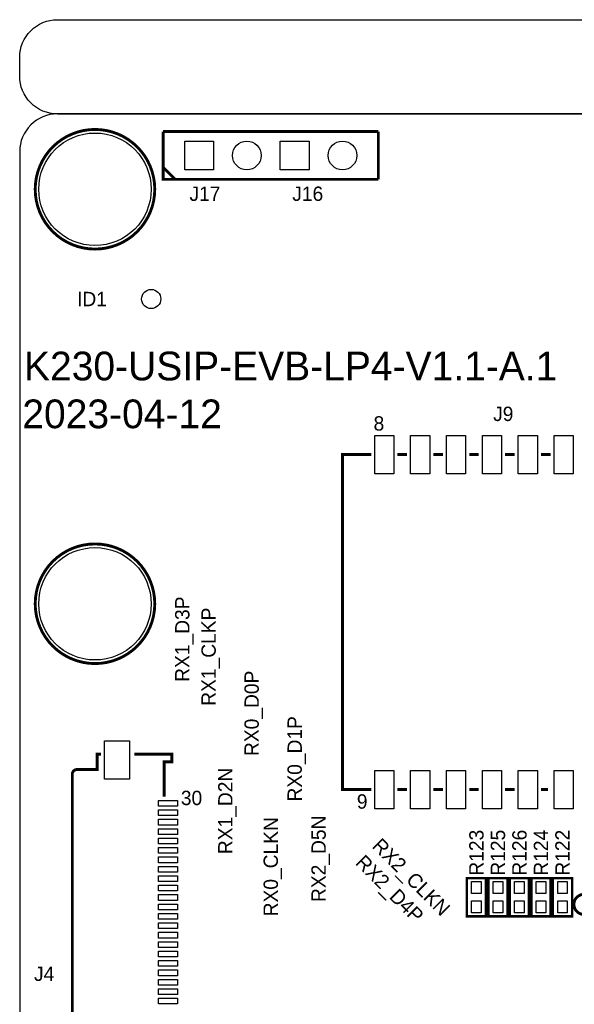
# Model space of a CAD drawing. Extents: x 0 to 83, y 0 to 145.
# Tile 7 of 9: x 0 to 29, y 93 to 145. Entities that reach past the tile are written whole.
import ezdxf

# ---------------------------------------------------------------- set-up
doc = ezdxf.new("R2010")
doc.units = 0
for name, color, linetype in [('BG_OUTLINE', 7, 'CONTINUOUS'), ('BG_SILKSCREEN_TOP', 7, 'CONTINUOUS'), ('PG_SILKSCREEN_TOP', 7, 'CONTINUOUS'), ('PIN_TOP', 12, 'CONTINUOUS'), ('RD_SILKSCREEN_TOP', 7, 'CONTINUOUS')]:
    doc.layers.add(name, color=color, linetype=linetype)

msp = doc.modelspace()

# ---------------------------------------------------------------- linework, layer by layer
at = {"layer": 'BG_OUTLINE'}
for points in [[(78.068424, 139.999974), (1.999996, 139.999974, -0.414214), (0, 141.99997), (0, 142.999968, -0.414214), (1.999996, 144.999964), (78.068424, 144.999964, -0.414214), (80.06842, 142.999968), (80.06842, 141.99997, -0.414214), (78.068424, 139.999974)], [(1.999996, 139.999974, 0.414214), (0, 137.999978), (0, 56.291734)], [(1.999996, 139.999974), (78.068424, 139.999974, -0.414214), (80.06842, 137.999978), (80.06842, 1.999996, -0.414214), (78.068424, 0), (1.999996, 0, -0.414214), (0, 1.999996), (0, 56.291734)]]:
    msp.add_lwpolyline(points, format="xyb", dxfattribs=at)
at = {"layer": 'PG_SILKSCREEN_TOP', "const_width": 0.1524}
for points in [[(7.174992, 135.999982, 1), (0.824992, 135.999982, 1), (7.174992, 135.999982)], [(7.174992, 114.000026, 1), (0.824992, 114.000026, 1), (7.174992, 114.000026)], [(4.318, 106.01579), (4.1148, 106.01579), (4.1148, 105.20299), (3.048, 105.20299, 0.414214), (2.794, 104.94899)], [(30.505908, 98.044, 1), (29.438092, 98.044, 1), (30.505908, 98.044)], [(2.794, 94.659196), (2.794, 87.369396, 0.414214), (3.048, 87.115396), (4.1148, 87.115396), (4.1148, 86.302596), (4.318, 86.302596)]]:
    msp.add_lwpolyline(points, format="xyb", dxfattribs=at)
at = {"layer": 'PG_SILKSCREEN_TOP'}
for points, const_width in [([(7.62, 139.065), (13.97, 139.065)], 0.1524), ([(13.97, 136.525), (7.62, 136.525), (7.62, 139.065)], 0.1524), ([(7.62, 139.065), (7.62, 136.525)], 0.150114), ([(12.7, 139.065), (19.05, 139.065)], 0.1524), ([(19.05, 139.065), (19.05, 136.525)], 0.1524), ([(7.62, 137.16), (8.255, 136.525)], 0.1524), ([(19.05, 136.525), (12.7, 136.525)], 0.1524), ([(18.669, 121.92), (17.145, 121.92), (17.145, 104.14), (18.669, 104.14)], 0.1524), ([(20.574, 121.92), (20.066, 121.92)], 0.1524), ([(22.479, 121.92), (21.971, 121.92)], 0.1524), ([(24.384, 121.92), (23.876, 121.92)], 0.1524), ([(26.289, 121.92), (25.781, 121.92)], 0.1524), ([(28.194, 121.92), (27.686, 121.92)], 0.1524), ([(7.6708, 103.75519), (7.6708, 105.60939), (8.0772, 105.60939), (8.0772, 106.01579), (6.096, 106.01579)], 0.1524), ([(2.794, 104.94899), (2.794, 94.48419)], 0.1524), ([(20.066, 104.14), (20.574, 104.14)], 0.1524), ([(21.971, 104.14), (22.479, 104.14)], 0.1524), ([(23.876, 104.14), (24.384, 104.14)], 0.1524), ([(25.781, 104.14), (26.289, 104.14)], 0.1524), ([(27.686, 104.14), (28.067, 104.14)], 0.1524), ([(24.765, 99.441), (24.765, 97.409), (23.749, 97.409), (23.749, 99.441), (24.765, 99.441)], 0.127), ([(25.908, 99.441), (25.908, 97.409), (24.892, 97.409), (24.892, 99.441), (25.908, 99.441)], 0.127), ([(27.051, 99.441), (27.051, 97.409), (26.035, 97.409), (26.035, 99.441), (27.051, 99.441)], 0.127), ([(28.194, 99.441), (28.194, 97.409), (27.178, 97.409), (27.178, 99.441), (28.194, 99.441)], 0.127), ([(29.337, 99.441), (29.337, 97.409), (28.321, 97.409), (28.321, 99.441), (29.337, 99.441)], 0.127)]:
    msp.add_lwpolyline(points, dxfattribs=dict(at, const_width=const_width))
at = {"layer": 'PIN_TOP'}
for points in [[(8.763, 137.033), (8.763, 138.557), (10.287, 138.557), (10.287, 137.033)], [(13.843, 137.033), (13.843, 138.557), (15.367, 138.557), (15.367, 137.033)], [(18.8595, 120.904), (18.8595, 122.936), (19.8755, 122.936), (19.8755, 120.904)], [(20.7645, 120.904), (20.7645, 122.936), (21.7805, 122.936), (21.7805, 120.904)], [(22.6695, 120.904), (22.6695, 122.936), (23.6855, 122.936), (23.6855, 120.904)], [(24.5745, 120.904), (24.5745, 122.936), (25.5905, 122.936), (25.5905, 120.904)], [(26.4795, 120.904), (26.4795, 122.936), (27.4955, 122.936), (27.4955, 120.904)], [(28.3845, 120.904), (28.3845, 122.936), (29.4005, 122.936), (29.4005, 120.904)], [(4.51358, 104.691688), (4.51358, 106.723688), (5.83438, 106.723688), (5.83438, 104.691688)], [(18.8595, 103.124), (18.8595, 105.156), (19.8755, 105.156), (19.8755, 103.124)], [(20.7645, 103.124), (20.7645, 105.156), (21.7805, 105.156), (21.7805, 103.124)], [(22.6695, 103.124), (22.6695, 105.156), (23.6855, 105.156), (23.6855, 103.124)], [(24.5745, 103.124), (24.5745, 105.156), (25.5905, 105.156), (25.5905, 103.124)], [(26.4795, 103.124), (26.4795, 105.156), (27.4955, 105.156), (27.4955, 103.124)], [(28.3845, 103.124), (28.3845, 105.156), (29.4005, 105.156), (29.4005, 103.124)], [(7.366, 103.560118), (8.382, 103.560118), (8.382, 103.255318), (7.366, 103.255318)], [(7.366, 103.060246), (8.382, 103.060246), (8.382, 102.755446), (7.366, 102.755446)], [(7.366, 102.560374), (8.382, 102.560374), (8.382, 102.255574), (7.366, 102.255574)], [(7.366, 102.060502), (8.382, 102.060502), (8.382, 101.755702), (7.366, 101.755702)], [(7.366, 101.56063), (8.382, 101.56063), (8.382, 101.25583), (7.366, 101.25583)], [(7.366, 101.060758), (8.382, 101.060758), (8.382, 100.755958), (7.366, 100.755958)], [(7.366, 100.560886), (8.382, 100.560886), (8.382, 100.256086), (7.366, 100.256086)], [(7.366, 100.061014), (8.382, 100.061014), (8.382, 99.756214), (7.366, 99.756214)], [(7.366, 99.561142), (8.382, 99.561142), (8.382, 99.256342), (7.366, 99.256342)], [(7.366, 99.06127), (8.382, 99.06127), (8.382, 98.75647), (7.366, 98.75647)], [(24.003, 99.2505), (24.511, 99.2505), (24.511, 98.6155), (24.003, 98.6155)], [(25.146, 99.2505), (25.654, 99.2505), (25.654, 98.6155), (25.146, 98.6155)], [(26.289, 99.2505), (26.797, 99.2505), (26.797, 98.6155), (26.289, 98.6155)], [(27.432, 99.2505), (27.94, 99.2505), (27.94, 98.6155), (27.432, 98.6155)], [(28.575, 99.2505), (29.083, 99.2505), (29.083, 98.6155), (28.575, 98.6155)], [(7.366, 98.561398), (8.382, 98.561398), (8.382, 98.256598), (7.366, 98.256598)], [(7.366, 98.061526), (8.382, 98.061526), (8.382, 97.756726), (7.366, 97.756726)], [(24.003, 98.2345), (24.511, 98.2345), (24.511, 97.5995), (24.003, 97.5995)], [(25.146, 98.2345), (25.654, 98.2345), (25.654, 97.5995), (25.146, 97.5995)], [(26.289, 98.2345), (26.797, 98.2345), (26.797, 97.5995), (26.289, 97.5995)], [(27.432, 98.2345), (27.94, 98.2345), (27.94, 97.5995), (27.432, 97.5995)], [(28.575, 98.2345), (29.083, 98.2345), (29.083, 97.5995), (28.575, 97.5995)], [(7.366, 97.561654), (8.382, 97.561654), (8.382, 97.256854), (7.366, 97.256854)], [(7.366, 97.061782), (8.382, 97.061782), (8.382, 96.756982), (7.366, 96.756982)], [(7.366, 96.56191), (8.382, 96.56191), (8.382, 96.25711), (7.366, 96.25711)], [(7.366, 96.062038), (8.382, 96.062038), (8.382, 95.757238), (7.366, 95.757238)], [(7.366, 95.562166), (8.382, 95.562166), (8.382, 95.257366), (7.366, 95.257366)], [(7.366, 95.062294), (8.382, 95.062294), (8.382, 94.757494), (7.366, 94.757494)], [(7.366, 94.562422), (8.382, 94.562422), (8.382, 94.257622), (7.366, 94.257622)], [(7.366, 94.06255), (8.382, 94.06255), (8.382, 93.75775), (7.366, 93.75775)], [(7.366, 93.562678), (8.382, 93.562678), (8.382, 93.257878), (7.366, 93.257878)], [(7.366, 93.062806), (8.382, 93.062806), (8.382, 92.758006), (7.366, 92.758006)]]:
    msp.add_lwpolyline(points, close=True, dxfattribs=at)
for centre, radius in [((3.999992, 135.999982), 2.9845), ((12.065, 137.795), 0.762), ((17.145, 137.795), 0.762), ((6.985, 130.175), 0.508), ((3.999992, 114.000026), 2.9845)]:
    msp.add_circle(centre, radius, dxfattribs=at)

# ---------------------------------------------------------------- texts
at = {"layer": 'BG_SILKSCREEN_TOP', "width": 1.016667}
for s, p in [('K230-USIP-EVB-LP4-V1.1-A.1', (0.2286, 125.857)), ('2023-04-12', (0.1397, 123.317))]:
    msp.add_text(s, height=1.524, dxfattribs=at).set_placement(p)
at = {"layer": 'BG_SILKSCREEN_TOP'}
for s, rotation, p in [('RX1_D3P', 90, (9.017, 109.855)), ('RX1_CLKP', 90, (10.414, 108.585)), ('RX0_D0P', 90, (12.7, 105.918)), ('RX0_D1P', 90, (14.986, 103.505)), ('RX1_D2N', 90, (11.303, 100.711)), ('RX2_D5N', 90, (16.256, 98.171)), ('RX0_CLKN', 90, (13.716, 97.409)), ('RX2_CLKN', 315, (18.669, 101.092)), ('RX2_D4P', 315, (17.78, 100.203))]:
    msp.add_text(s, height=0.762, rotation=rotation, dxfattribs=at).set_placement(p)
at = {"layer": 'PG_SILKSCREEN_TOP'}
for s, p in [('8', (18.796, 123.19)), ('30', (8.5598, 103.313992)), ('9', (17.907, 103.124))]:
    msp.add_text(s, height=0.762, dxfattribs=at).set_placement(p)
at = {"layer": 'RD_SILKSCREEN_TOP'}
for s, p in [('J17', (9.017, 135.382)), ('J16', (14.478, 135.382)), ('ID1', (3.048, 129.794)), ('J9', (25.146, 123.698)), ('J4', (0.762, 93.98))]:
    msp.add_text(s, height=0.762, dxfattribs=at).set_placement(p)
for s, p in [('R126', (26.924, 99.568)), ('R124', (28.067, 99.568)), ('R122', (29.21, 99.568)), ('R123', (24.638, 99.568)), ('R125', (25.781, 99.568))]:
    msp.add_text(s, height=0.762, rotation=90, dxfattribs=at).set_placement(p)

doc.saveas('drawing.dxf')
